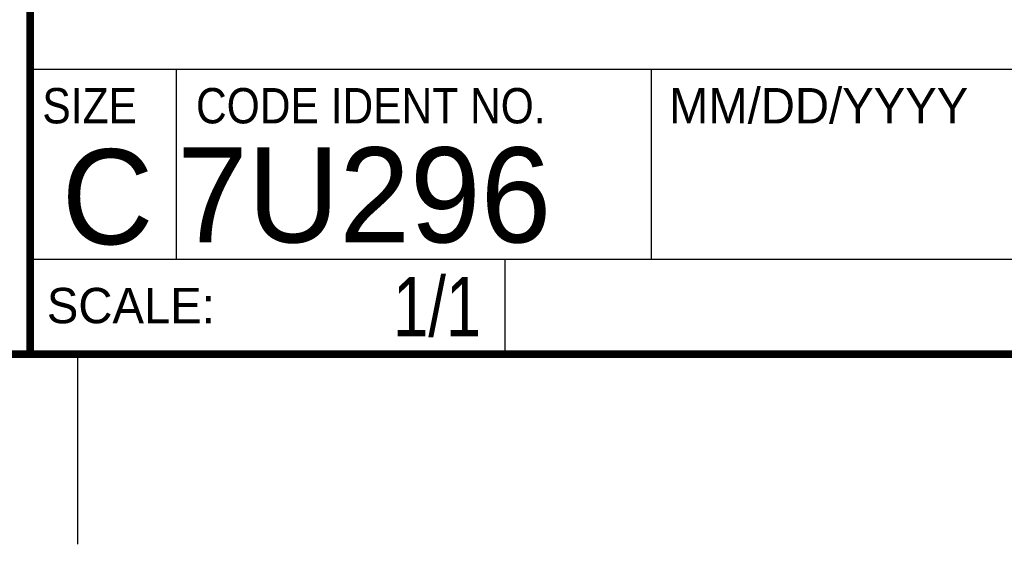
# Model space of a CAD drawing. Header units: inches. Extents: x 0 to 22, y 0 to 17.
# Tile 9 of 32: x 16.3 to 18.9, y 0 to 1.4. Entities that reach past the tile are written whole.
import ezdxf

# ---------------------------------------------------------------- set-up
doc = ezdxf.new("R2010")
doc.units = ezdxf.units.IN
doc.header["$LTSCALE"] = 1.21
doc.header["$MEASUREMENT"] = 0
doc.layers.get('0').update_dxf_attribs({"linetype": 'CONTINUOUS'})
doc.layers.add('DETAIL', color=7, linetype='CONTINUOUS')
doc.styles.get("Standard").update_dxf_attribs({"font": 'txt', "width": 0.8})
doc.styles.add('TEXTSTYLE_2', font='txt')
doc.styles.add('TEXTSTYLE_3', font='txt', dxfattribs={"width": 0.9})

msp = doc.modelspace()

# ---------------------------------------------------------------- linework, layer by layer
at = {"color": 2, "linetype": 'CONTINUOUS'}
for p, q in [((16.3737, 2.9596), (16.3737, 1.2496)), ((16.3737, 1.2496), (21.5037, 1.2496)), ((16.76, 0.75), (16.76, 1.25)), ((18.01, 1.25), (21.5, 1.25)), ((18.01, 1.25), (18.01, 0.75)), ((16.3748, 0.7501), (17.6248, 0.7501)), ((16.3748, 0.7501), (16.3748, 0.5001)), ((16.375, 0.75), (21.5, 0.75)), ((17.6248, 0.7501), (17.6248, 0.5001)), ((18.01, 0.75), (21.5, 0.75)), ((16.3748, 0.5001), (17.6248, 0.5001)), ((16.5, 0), (16.5, 0.5))]:
    msp.add_line(p, q, dxfattribs=at)
at = {"color": 7, "linetype": 'CONTINUOUS', "const_width": 0.02}
for points in [[(16.375, 2.96), (16.375, 0.5)], [(0.5, 0.5), (21.5, 0.5)]]:
    msp.add_lwpolyline(points, dxfattribs=at)

# ---------------------------------------------------------------- texts
at = {"color": 2, "linetype": 'CONTINUOUS', "char_height": 0.093, "attachment_point": 1, "line_spacing_factor": 0.9}
for s, insert, width, style in [('SIZE', (16.407, 1.2002), 0.3348, 'TEXTSTYLE_3'), ('CODE IDENT NO.', (16.8114, 1.2002), 1.1718, 'TEXTSTYLE_3'), ('MM/DD/YYYY', (18.0565, 1.2002), 0.93, 'TEXTSTYLE_2'), ('SCALE:', (16.4187, 0.6745), 0.558, 'TEXTSTYLE_2')]:
    msp.add_mtext(s, dxfattribs=dict(at, insert=insert, width=width, style=style))
at = {"color": 7, "linetype": 'CONTINUOUS', "char_height": 0.25, "line_spacing_factor": 0.9, "style": 'TEXTSTYLE_2'}
for s, insert, width, attachment_point in [('C', (16.5785, 1.0393), 0.25, 2), ('7U296', (16.7614, 1.0441), 1.25, 1)]:
    msp.add_mtext(s, dxfattribs=dict(at, insert=insert, width=width, attachment_point=attachment_point))
at = {"layer": 'DETAIL', "color": 7, "linetype": 'CONTINUOUS', "insert": (17.5623, 0.7032), "char_height": 0.15625, "width": 0.375, "attachment_point": 3, "line_spacing_factor": 0.9}
msp.add_mtext('1/1', dxfattribs=at)

doc.saveas('drawing.dxf')
